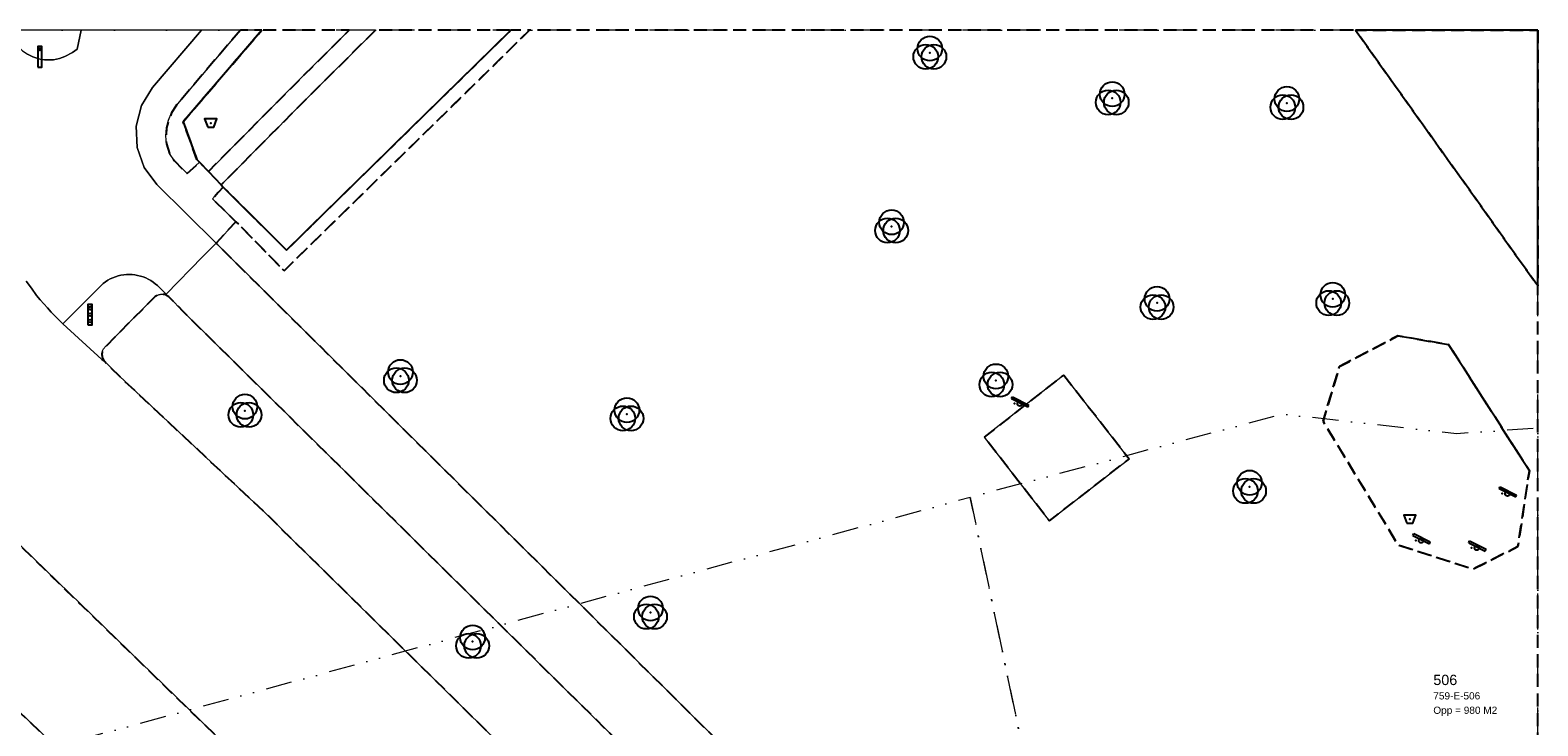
# Model space of a CAD drawing. Header units: millimetres. Extents: x 163952136 to 164152412, y 418752963 to 418954367.
# Tile 13 of 13: x 164078750 to 164152136, y 418920528 to 418954367. Entities that reach past the tile are written whole.
import ezdxf

# ---------------------------------------------------------------- set-up
doc = ezdxf.new("R2010")
doc.units = ezdxf.units.MM
doc.header["$LTSCALE"] = 100
for name, pattern in [('DASHDOT', [25.4, 12.7, -6.35, 0, -6.35]), ('DIVIDE', [31.75, 12.7, -6.35, 0, -6.35, 0, -6.35]), ('HIDDEN', [9.525, 6.35, -3.175])]:
    doc.linetypes.add(name, pattern=pattern)
for name, color, linetype, lineweight in [('S--L9000_Perceel', 210, 'DIVIDE', 15), ('S--L9041_Weg', 8, 'Continuous', 0), ('S--T$2--_KADASTRAAL_Code', 7, 'Continuous', 0), ('S--T$2--_KADASTRAAL_Oppervlak', 7, 'Continuous', 0), ('S--T9000_Perceel', 210, 'Continuous', 0), ('X--L$7--_Raster', 9, 'DASHDOT', 0)]:
    doc.layers.add(name, color=color, linetype=linetype, lineweight=lineweight)
for name, color, linetype in [('S--L9033_Scheiding', 8, 'Continuous'), ('S--L9042_Begroeid', 8, 'HIDDEN'), ('S--L9042_BEPLANTING', 92, 'Continuous'), ('S--L9064_Paal', 14, 'Continuous'), ('S--L9071_Bak', 14, 'Continuous'), ('S--L9071_Straatmeubilair', 14, 'Continuous')]:
    doc.layers.add(name, color=color, linetype=linetype)
doc.styles.get("Standard").update_dxf_attribs({"font": 'arial.ttf'})

# ---------------------------------------------------------------- blocks, each defined once
blk = doc.blocks.new('verkeersregelinstallatiepaal')
blk.add_lwpolyline([(-100, -500), (100, -500), (100, 500), (-100, 500)], close=True)
for centre in [(0, 314), (0, 0), (0, -314)]:
    blk.add_circle(centre, 75)
blk = doc.blocks.new('drukknoppaal')
blk.add_lwpolyline([(-100, -500), (100, -500), (100, 500), (-100, 500)], close=True)
blk.add_circle((0, 364), 63.6)
blk = doc.blocks.new('BAK')
at = {"flags": 128}
blk.add_lwpolyline([(-150, -200), (150, -200), (300, 200), (-300, 200), (-150, -200)], dxfattribs=at)
blk.add_point((0, 0))
blk = doc.blocks.new('VEGETATIEOBJECT')
for centre in [(0, 200), (-200, -200), (200, -200)]:
    blk.add_circle(centre, 600)
blk.add_point((0, 0))
blk = doc.blocks.new('speelvoorziening')
for p, q in [((-400, 250), (-355, 339)), ((-400, 250), (400, -150)), ((-355, 339), (445, -61)), ((400, -150), (445, -61))]:
    blk.add_line(p, q)
blk.add_circle((0, 0), 115)
blk.add_point((-260, 10))

msp = doc.modelspace()

# ---------------------------------------------------------------- linework, layer by layer
at = {"layer": 'S--L9000_Perceel', "flags": 128}
for points in [[(164124504, 418931642), (164129278, 418908797), (164152136, 418911753), (164152136, 418935000), (164152033, 418935005), (164148198, 418934739), (164139698, 418935690), (164124504, 418931642)], [(164034676, 418769905), (164011358, 418758431), (164015574, 418754367), (164152136, 418754367), (164152136, 418911753), (164129278, 418908797), (164124504, 418931642), (164062543, 418914781), (164064685, 418914044), (164066775, 418912790), (164068599, 418911186), (164069919, 418909127), (164071922, 418904757), (164073093, 418902636), (164074443, 418900624), (164076088, 418898854), (164077885, 418897235), (164079768, 418895721), (164083750, 418892959), (164085703, 418891522), (164089494, 418888496), (164091323, 418886920), (164093086, 418885257), (164094773, 418883511), (164096291, 418881617), (164097666, 418879622), (164098974, 418877581), (164101401, 418873386), (164103592, 418869064), (164104584, 418866861), (164105659, 418864692), (164108081, 418860496), (164109405, 418858465), (164110889, 418856556), (164112662, 418854913), (164114653, 418853526), (164116725, 418852259), (164117999, 418851769), (164119544, 418851288), (164069569, 418801304), (164070466, 418800469), (164040983, 418768823), (164037150, 418772480), (164034676, 418769905)]]:
    msp.add_lwpolyline(points, dxfattribs=at)
at = {"layer": 'S--L9033_Scheiding', "flags": 128}
for points in [[(164090027, 418954367), (164086199, 418949913), (164086871, 418948069), (164086990, 418947944), (164087424, 418947490), (164088046, 418946839), (164088146, 418946735), (164091228, 418943667)], [(164091228, 418943667), (164102152, 418954367)]]:
    msp.add_lwpolyline(points, dxfattribs=at)
at = {"layer": 'S--L9041_Weg', "flags": 128}
for points in [[(164077367, 418954367), (164078385, 418953368), (164078502, 418953280), (164078624, 418953201), (164078753, 418953131), (164078886, 418953070), (164079023, 418953019), (164079163, 418952978), (164079306, 418952948), (164079450, 418952928), (164079596, 418952918), (164079742, 418952919), (164079888, 418952930), (164080033, 418952953), (164080175, 418952985), (164080308, 418953031), (164080438, 418953085), (164080565, 418953145), (164080688, 418953212), (164080808, 418953285), (164080924, 418953365), (164081035, 418953451), (164081231, 418954367), (164077367, 418954367)], [(164078560, 418942163), (164078808, 418941810), (164079067, 418941464), (164079239, 418941257), (164079414, 418941054), (164079593, 418940854), (164079776, 418940656), (164079962, 418940463), (164080151, 418940272), (164080344, 418940085), (164082304, 418942049), (164082415, 418942129), (164082531, 418942202), (164082651, 418942267), (164082776, 418942323), (164082904, 418942372), (164083035, 418942411), (164083168, 418942442), (164083303, 418942464), (164083439, 418942477), (164083576, 418942480), (164083713, 418942475), (164083849, 418942461), (164083983, 418942437), (164084116, 418942405), (164084247, 418942364), (164084374, 418942314), (164084498, 418942256), (164084618, 418942190), (164084733, 418942116), (164084843, 418942035), (164084947, 418941946), (164085378, 418941530), (164087133, 418943342), (164087797, 418944007), (164084919, 418946856), (164084300, 418947686), (164083953, 418948662), (164083908, 418949696), (164084169, 418950698), (164084713, 418951579), (164087096, 418954367), (164081231, 418954367)], [(164081231, 418954367), (164081035, 418953451), (164080924, 418953365), (164080808, 418953285), (164080688, 418953212), (164080565, 418953145), (164080438, 418953085), (164080308, 418953031), (164080175, 418952985), (164080033, 418952953), (164079888, 418952930), (164079742, 418952919), (164079596, 418952918), (164079450, 418952928), (164079306, 418952948), (164079163, 418952978), (164079023, 418953019), (164078886, 418953070), (164078753, 418953131), (164078624, 418953201)], [(164087096, 418954367), (164084713, 418951579), (164084169, 418950698), (164083908, 418949696), (164083953, 418948662), (164084300, 418947686), (164084919, 418946856), (164087797, 418944007), (164088766, 418945051), (164087627, 418946165), (164087898, 418946463), (164088146, 418946735), (164088046, 418946839), (164087424, 418947490), (164086990, 418947944), (164086398, 418947387), (164085773, 418948005), (164085534, 418948361), (164085383, 418948839), (164085360, 418949225), (164085394, 418949611), (164085486, 418949986), (164085634, 418950344), (164085833, 418950676), (164088982, 418954367), (164087096, 418954367)], [(164094280, 418954367), (164091359, 418951457), (164087424, 418947490), (164088046, 418946839), (164091996, 418950821), (164095556, 418954367), (164094280, 418954367)], [(164152136, 418880536), (164124504, 418907751), (164124484, 418907769), (164122750, 418909360), (164122555, 418909553), (164087797, 418944007), (164087133, 418943342), (164085378, 418941530), (164085335, 418941490), (164085363, 418941479), (164085391, 418941466), (164085418, 418941452), (164085444, 418941436), (164085469, 418941418), (164085493, 418941399), (164085516, 418941379), (164086209, 418940669), (164150596, 418877080), (164152136, 418875561), (164152136, 418880536)], [(164085335, 418941490), (164085378, 418941530), (164084947, 418941946), (164084843, 418942035), (164084733, 418942116), (164084618, 418942190), (164084498, 418942256), (164084374, 418942314), (164084247, 418942364), (164084116, 418942405), (164083983, 418942437), (164083849, 418942461), (164083713, 418942475), (164083576, 418942480), (164083439, 418942477), (164083303, 418942464), (164083168, 418942442), (164083035, 418942411), (164082904, 418942372), (164082776, 418942323), (164082651, 418942267), (164082531, 418942202), (164082415, 418942129), (164082304, 418942049), (164080344, 418940085), (164082231, 418938349), (164082401, 418938227), (164082377, 418938252), (164082354, 418938278), (164082334, 418938305), (164082315, 418938334), (164082298, 418938364), (164082284, 418938396), (164082271, 418938428), (164082261, 418938461), (164082253, 418938495), (164082248, 418938529), (164082245, 418938563), (164082244, 418938597), (164082246, 418938632), (164082250, 418938666), (164082256, 418938700), (164082264, 418938733), (164082275, 418938766), (164082289, 418938798), (164082304, 418938829), (164082321, 418938859), (164082341, 418938887), (164082362, 418938914), (164082385, 418938940), (164084803, 418941384), (164084832, 418941409), (164084863, 418941431), (164084895, 418941451), (164084929, 418941469), (164084963, 418941484), (164084999, 418941497), (164085036, 418941507), (164085073, 418941514), (164085111, 418941519), (164085149, 418941521), (164085187, 418941520), (164085224, 418941517), (164085262, 418941510), (164085299, 418941502), (164085335, 418941490)], [(164120202, 418901351), (164090186, 418930895), (164083099, 418937532), (164082401, 418938227), (164082231, 418938349), (164080344, 418940085), (164080151, 418940272), (164079962, 418940463), (164079776, 418940656), (164079593, 418940854), (164079414, 418941054), (164079239, 418941257), (164079067, 418941464), (164078808, 418941810), (164078560, 418942163)], [(164129069, 418937588), (164125189, 418934566), (164128356, 418930499), (164132236, 418933522), (164129069, 418937588)], [(164076605, 418930906), (164129666, 418879386), (164136240, 418873082), (164137508, 418871881), (164138259, 418871200), (164139020, 418870531), (164139793, 418869874), (164140575, 418869229), (164141368, 418868597), (164142843, 418867474), (164152136, 418860399), (164152136, 418867221)], [(164152136, 418850304), (164126096, 418875270), (164072455, 418926736)]]:
    msp.add_lwpolyline(points, dxfattribs=at)
at = {"layer": 'S--L9042_Begroeid', "flags": 128}
for points in [[(164088982, 418954367), (164085833, 418950676), (164085634, 418950344), (164085486, 418949986), (164085394, 418949611), (164085360, 418949225), (164085383, 418948839), (164085534, 418948361), (164085773, 418948005), (164086398, 418947387), (164086990, 418947944), (164086871, 418948069), (164086199, 418949913), (164090027, 418954367), (164088982, 418954367)], [(164090027, 418954367), (164086199, 418949913), (164086871, 418948069), (164086990, 418947944), (164087424, 418947490), (164091359, 418951457), (164094280, 418954367), (164090027, 418954367)], [(164088146, 418946735), (164087898, 418946463), (164087627, 418946165), (164088766, 418945051), (164091115, 418942666), (164103061, 418954367), (164102152, 418954367), (164091228, 418943667), (164088146, 418946735)], [(164103061, 418954367), (164091115, 418942666), (164088766, 418945051), (164087797, 418944007), (164122555, 418909553), (164130881, 418909173), (164152136, 418908168), (164152136, 418954367), (164103061, 418954367)], [(164095556, 418954367), (164091996, 418950821), (164088046, 418946839), (164088146, 418946735), (164091228, 418943667), (164102152, 418954367), (164095556, 418954367)], [(164143260, 418954367), (164152136, 418941926), (164152136, 418954367), (164143260, 418954367)], [(164152136, 418954367), (164152136, 418941926), (164143260, 418954367), (164152136, 418954367)], [(164152136, 418875561), (164150596, 418877080), (164086209, 418940669), (164085516, 418941379), (164085493, 418941399), (164085469, 418941418), (164085444, 418941436), (164085418, 418941452), (164085391, 418941466), (164085363, 418941479), (164085335, 418941490), (164085299, 418941502), (164085262, 418941510), (164085224, 418941517), (164085187, 418941520), (164085149, 418941521), (164085111, 418941519), (164085073, 418941514), (164085036, 418941507), (164084999, 418941497), (164084963, 418941484), (164084929, 418941469), (164084895, 418941451), (164084863, 418941431), (164084832, 418941409), (164084803, 418941384), (164082385, 418938940), (164082362, 418938914), (164082341, 418938887), (164082321, 418938859), (164082304, 418938829), (164082289, 418938798), (164082275, 418938766), (164082264, 418938733), (164082256, 418938700), (164082250, 418938666), (164082246, 418938632), (164082244, 418938597), (164082245, 418938563), (164082248, 418938529), (164082253, 418938495), (164082261, 418938461), (164082271, 418938428), (164082284, 418938396), (164082298, 418938364), (164082315, 418938334), (164082334, 418938305), (164082354, 418938278), (164082377, 418938252), (164082401, 418938227), (164083099, 418937532), (164090186, 418930895), (164120202, 418901351), (164124587, 418897035), (164124818, 418896795), (164125048, 418896553), (164125277, 418896312), (164125506, 418896069), (164125733, 418895826), (164130140, 418890824), (164142790, 418876465), (164143260, 418875940), (164143737, 418875420), (164144218, 418874905), (164144705, 418874394), (164145198, 418873889), (164147951, 418871243), (164152136, 418867221), (164152136, 418875561)], [(164151723, 418932938), (164147795, 418939070), (164145323, 418939503), (164142482, 418937999), (164141679, 418935343), (164145337, 418929326), (164148973, 418928150), (164151164, 418929245), (164151723, 418932938)], [(164145323, 418939503), (164147795, 418939070), (164151723, 418932938), (164151164, 418929245), (164148973, 418928150), (164145337, 418929326), (164141679, 418935343), (164142482, 418937999), (164145323, 418939503)], [(164129069, 418937588), (164132236, 418933522), (164128356, 418930499), (164125189, 418934566), (164129069, 418937588)], [(164076605, 418930906), (164075883, 418931606), (164075859, 418931629), (164075833, 418931650), (164075806, 418931669), (164075777, 418931686), (164075748, 418931701), (164075717, 418931714), (164075685, 418931724), (164075653, 418931733), (164075621, 418931739), (164075588, 418931743), (164075554, 418931744), (164075521, 418931743), (164075488, 418931740), (164075455, 418931735), (164075423, 418931727), (164075391, 418931717), (164075361, 418931705), (164075331, 418931690), (164075302, 418931674), (164075274, 418931655), (164075248, 418931635), (164075223, 418931613), (164075200, 418931589), (164071742, 418928101), (164071719, 418928077), (164071698, 418928052), (164071678, 418928026), (164071660, 418927998), (164071645, 418927969), (164071631, 418927939), (164071620, 418927908), (164071611, 418927876), (164071604, 418927844), (164071600, 418927811), (164071598, 418927778), (164071598, 418927745), (164071600, 418927713), (164071605, 418927680), (164071612, 418927648), (164071621, 418927616), (164071633, 418927585), (164071647, 418927555), (164071663, 418927526), (164071680, 418927499), (164071700, 418927472), (164071722, 418927447), (164071745, 418927424), (164072455, 418926736), (164126096, 418875270), (164129666, 418879386), (164076605, 418930906)]]:
    msp.add_lwpolyline(points, dxfattribs=at)
at = {"layer": 'X--L$7--_Raster', "flags": 128}
msp.add_lwpolyline([(163952136, 418754367), (164152136, 418754367), (164152136, 418954367), (163952136, 418954367), (163952136, 418754367)], dxfattribs=at)

# ---------------------------------------------------------------- block references
at = {"layer": 'S--L9042_BEPLANTING'}
for p in [(164122541, 418953272), (164131419, 418951052), (164139921, 418950819), (164120679, 418944822), (164133602, 418941097), (164142154, 418941293), (164096774, 418937536), (164125757, 418937328), (164089203, 418935855), (164089203, 418935855), (164107798, 418935683), (164138104, 418932152), (164108945, 418926038), (164100287, 418924622)]:
    msp.add_blockref('VEGETATIEOBJECT', p, dxfattribs=at)
at = {"layer": 'S--L9064_Paal'}
for name, p in [('drukknoppaal', (164079223, 418953070)), ('verkeersregelinstallatiepaal', (164081663, 418940530))]:
    msp.add_blockref(name, p, dxfattribs=at)
at = {"layer": 'S--L9071_Bak'}
for p in [(164087541, 418949850), (164145905, 418930578)]:
    msp.add_blockref('BAK', p, dxfattribs=at)
at = {"layer": 'S--L9071_Straatmeubilair'}
for p in [(164126918, 418936193), (164150658, 418931815), (164146457, 418929537), (164149171, 418929182)]:
    msp.add_blockref('speelvoorziening', p, dxfattribs=at)

# ---------------------------------------------------------------- texts
at = {"layer": 'S--T$2--_KADASTRAAL_Code'}
msp.add_text('759-E-506', height=350, dxfattribs=at).set_placement((164147048, 418921811))
at = {"layer": 'S--T$2--_KADASTRAAL_Oppervlak'}
msp.add_text('Opp = 980 M2', height=350, dxfattribs=at).set_placement((164147048, 418921111))
at = {"layer": 'S--T9000_Perceel'}
msp.add_text('506', height=500, dxfattribs=at).set_placement((164147048, 418922511))

doc.saveas('drawing.dxf')
